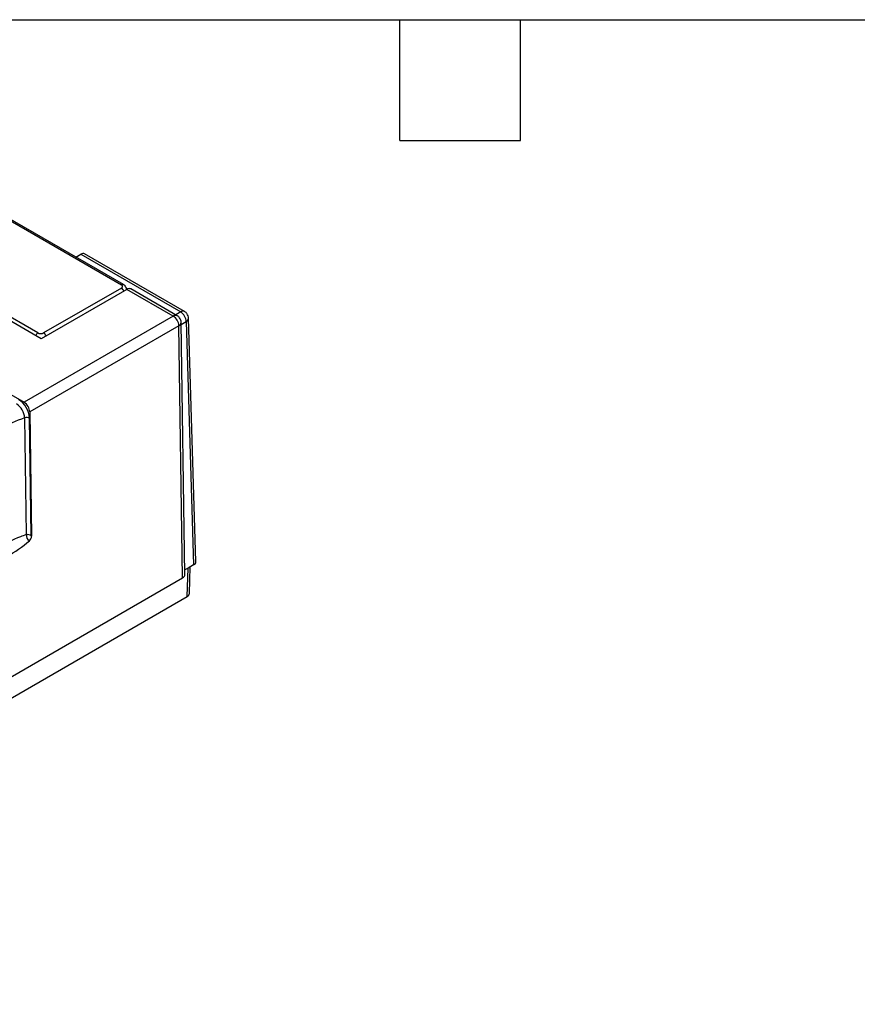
# Model space of a CAD drawing. Header units: millimetres. Extents: x 6 to 273, y 6 to 210.
# Tile 10 of 16: x 112 to 165, y 147 to 210. Entities that reach past the tile are written whole.
import ezdxf

# ---------------------------------------------------------------- set-up
doc = ezdxf.new("R2010")
doc.units = ezdxf.units.MM
doc.linetypes.add('SLD-Solid', pattern=[0])
doc.layers.add('TEXT', color=140, linetype='SLD-Solid', lineweight=25)

msp = doc.modelspace()

# ---------------------------------------------------------------- linework, layer by layer
for p, q in [((118.447, 192.831), (105.788, 200.139)), ((105.788, 200.054), (118.322, 192.819)), ((115.439, 194.568), (115.752, 194.749)), ((115.752, 194.749), (122.065, 191.104)), ((122.315, 191.129), (116.001, 194.774)), ((118.669, 192.53), (113.266, 189.41)), ((118.322, 192.615), (113.407, 189.778)), ((121.595, 190.84), (118.669, 192.53)), ((121.845, 190.865), (118.917, 192.555)), ((113.054, 189.778), (109.409, 191.882)), ((113.266, 189.41), (110.73, 190.874)), ((121.595, 190.84), (112.179, 185.405)), ((122.065, 191.104), (121.748, 190.921)), ((121.949, 190.235), (112.533, 184.799)), ((122.187, 174.331), (121.949, 190.235)), ((122.333, 174.538), (122.095, 190.44)), ((122.097, 190.314), (122.418, 190.499)), ((122.418, 190.499), (122.883, 175.141)), ((123.029, 175.35), (122.565, 190.711)), ((109.228, 187.109), (112.179, 185.405)), ((112.533, 184.799), (112.65, 176.948)), ((112.21, 184.42), (112.32, 177.056)), ((112.633, 177.002), (112.522, 184.404)), ((122.529, 174.935), (122.329, 174.82)), ((122.475, 173.141), (122.529, 174.935)), ((122.883, 175.141), (122.535, 174.941)), ((122.621, 173.34), (122.672, 175.019)), ((105.849, 164.9), (122.187, 174.331)), ((34.848, 122.555), (122.475, 173.141))]:
    msp.add_line(p, q)
for centre, radius, start, end in [((118.394, 192.723), 0.12, 64.03104, 127.25465), ((118.114, 192.291), 0.385, 19.40619, 57.31898), ((121.741, 190.641), 0.247, 65.02967, 126.23763), ((121.18, 190.192), 0.77, 3.22965, 57.34774), ((122.21, 190.913), 0.24, 64.1939, 127.17554), ((121.649, 190.456), 0.77, 3.22965, 57.34774), ((121.851, 190.46), 0.245, 293.465, 355.23055), ((122.315, 190.727), 0.251, 294.47489, 356.2395), ((113.253, 189.462), 0.373, 122.27754, 155.92712), ((113.2, 189.454), 0.385, 19.40619, 57.31898), ((111.084, 184.356), 1.128, 3.22962, 57.34776), ((111.02, 184.319), 1.505, 3.22962, 57.34775), ((111.764, 184.756), 0.77, 3.22965, 57.34774), ((115.433, 175.395), 9.583, 109.65536, 129.92712), ((112.348, 184.047), 0.397, 63.93481, 110.31944), ((106.499, 183.653), 9.219, 289.26563, 310.72899), ((112.721, 177.012), 0.403, 173.74204, 239.06295), ((112.264, 176.961), 0.386, 310.22931, 358.06285)]:
    msp.add_arc(centre, radius, start, end)
for centre, major_axis, ratio, start_param, end_param in [((115.746, 194.344), (0.256, 0.429), 0.56722, 0.008429, 0.793746), ((118.663, 192.125), (0.256, 0.429), 0.56722, 0.008429, 0.793746), ((122.529, 175.345), (0.5, 0), 0.577112, 5.497939, 6.30063), ((122.529, 186.836), (0.006, 11.903), 0.029704, 3.158759, 3.176212), ((121.833, 174.535), (0.5, 0), 0.577288, 5.497939, 6.291912), ((122.121, 173.345), (0.5, 0), 0.577112, 5.497939, 6.26574)]:
    msp.add_ellipse(centre, major_axis=major_axis, ratio=ratio, start_param=start_param, end_param=end_param)
for points, knots in [([(118.322, 192.615), (118.333, 192.622), (118.355, 192.636), (118.378, 192.661), (118.392, 192.688), (118.397, 192.717), (118.392, 192.746), (118.376, 192.774), (118.354, 192.799), (118.332, 192.812), (118.322, 192.819)], [0, 0, 0, 0, 0.127004, 0.249361, 0.372124, 0.500301, 0.628715, 0.760123, 0.879338, 1, 1, 1, 1]), ([(118.645, 192.512), (118.645, 192.512), (118.654, 192.556), (118.623, 192.644), (118.556, 192.756), (118.485, 192.805), (118.447, 192.831)], [0, 0, 0, 0, 0.002785, 0.3445, 0.65593, 1, 1, 1, 1]), ([(122.094, 190.439), (122.095, 190.442), (122.098, 190.494), (122.073, 190.602), (121.995, 190.743), (121.91, 190.838), (121.849, 190.861), (121.844, 190.863)], [0, 0, 0, 0, 0.017446, 0.304266, 0.622024, 0.966852, 1, 1, 1, 1]), ([(122.565, 190.71), (122.565, 190.711), (122.567, 190.761), (122.543, 190.866), (122.465, 191.007), (122.38, 191.102), (122.319, 191.125), (122.314, 191.127)], [0, 0, 0, 0, 0.002805, 0.293989, 0.616583, 0.966659, 1, 1, 1, 1]), ([(113.054, 189.778), (113.066, 189.771), (113.09, 189.759), (113.134, 189.745), (113.181, 189.737), (113.231, 189.735), (113.282, 189.737), (113.329, 189.746), (113.372, 189.759), (113.396, 189.772), (113.407, 189.778)], [0, 0, 0, 0, 0.127004, 0.249361, 0.372124, 0.500301, 0.628715, 0.760123, 0.879338, 1, 1, 1, 1]), ([(112.32, 177.056), (112.193, 177.01), (111.558, 176.778), (110.734, 176.365), (109.914, 175.829), (109.562, 175.524), (109.393, 175.378)], [0, 0, 0, 0, 0.110007, 0.551804, 0.784354, 1, 1, 1, 1]), ([(112.32, 177.056), (112.368, 177.073), (112.428, 177.078), (112.541, 177.061), (112.595, 177.04), (112.633, 177.002)], [0, 0, 0, 0, 0.5, 0.5, 1, 1, 1, 1]), ([(112.65, 176.948), (112.645, 176.952), (112.638, 176.958), (112.631, 176.971), (112.627, 176.982), (112.626, 176.995), (112.631, 177), (112.633, 177.002)], [0, 0, 0, 0, 0.280866, 0.421299, 0.573891, 0.787224, 1, 1, 1, 1])]:
    msp.add_open_spline(points, degree=3, knots=knots)
at = {"layer": 'TEXT'}
for p, q in [((6.35, 209.55), (273.05, 209.55)), ((135.89, 201.93), (135.89, 209.55)), ((143.51, 201.93), (143.51, 209.55)), ((135.89, 201.93), (143.51, 201.93))]:
    msp.add_line(p, q, dxfattribs=at)

doc.saveas('drawing.dxf')
